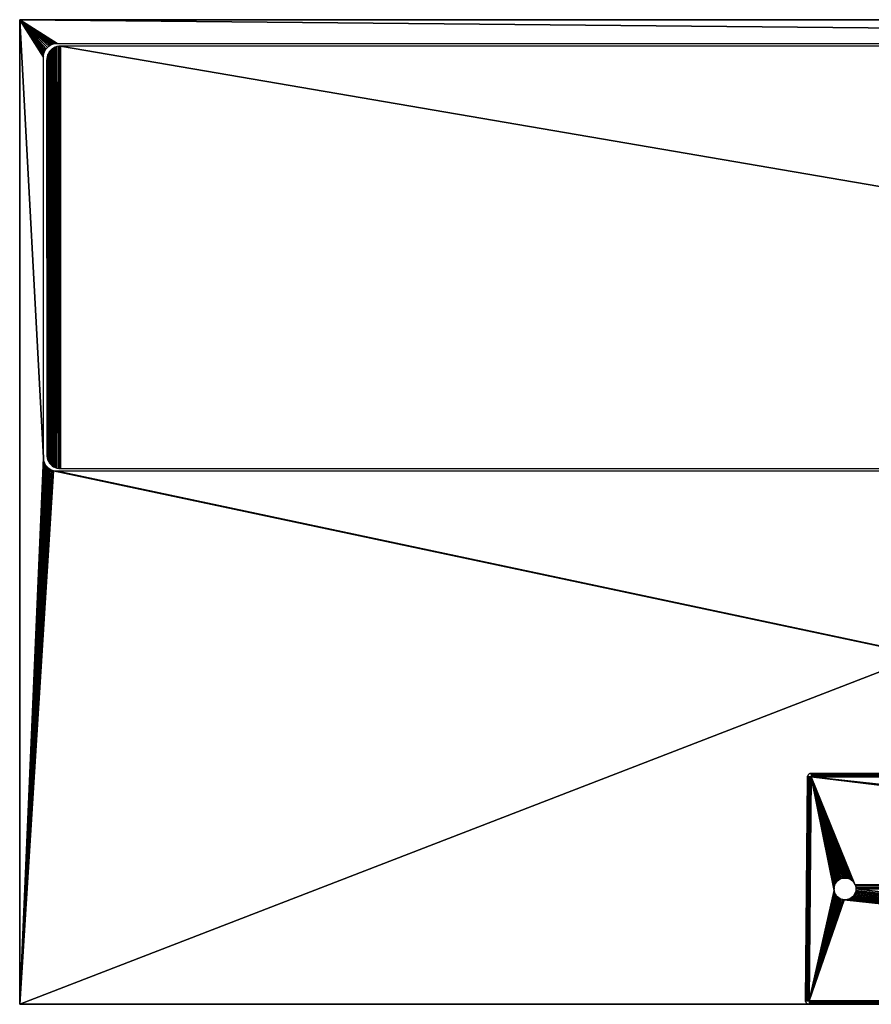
# Model space of a CAD drawing. Header units: millimetres. Extents: x -188 to 188, y -72 to 72.
# Tile 1 of 3: x -188 to -62, y -72 to 72. Entities that reach past the tile are written whole.
import ezdxf

# ---------------------------------------------------------------- set-up
doc = ezdxf.new("R2010")
doc.units = ezdxf.units.MM
doc.header["$LTSCALE"] = 65.185185
for name, color, linetype in [('1', 7, 'CONTINUOUS'), ('10', 7, 'CONTINUOUS'), ('11', 7, 'CONTINUOUS'), ('12', 7, 'CONTINUOUS'), ('14', 7, 'CONTINUOUS'), ('16', 7, 'CONTINUOUS'), ('18', 7, 'CONTINUOUS'), ('2', 7, 'CONTINUOUS'), ('20', 7, 'CONTINUOUS'), ('21', 7, 'CONTINUOUS'), ('22', 7, 'CONTINUOUS'), ('3', 7, 'CONTINUOUS'), ('5', 7, 'CONTINUOUS'), ('6', 7, 'CONTINUOUS'), ('9', 7, 'CONTINUOUS')]:
    doc.layers.add(name, color=color, linetype=linetype)

msp = doc.modelspace()

# ---------------------------------------------------------------- linework, layer by layer
at = {"layer": '1', "color": 7, "linetype": 'Continuous'}
for points in [[(187.5, -72.5), (-187.5, -72.5), (187.5, 72.5), (187.5, -72.5)], [(187.5, 72.5), (-187.5, -72.5), (-187.5, 72.5), (187.5, 72.5)]]:
    msp.add_3dface(points, dxfattribs=at)
at = {"layer": '10', "color": 18, "linetype": 'Continuous', "true_color": 0x640303}
for points in [[(-71, -38.5, 29.5), (71, -38.5, 29.5), (-71, -38.5, 8.5), (-71, -38.5, 29.5)], [(-71, -38.5, 8.5), (71, -38.5, 29.5), (71, -38.5, 8.5), (-71, -38.5, 8.5)]]:
    msp.add_3dface(points, dxfattribs=at)
at = {"layer": '11', "color": 18, "linetype": 'Continuous', "true_color": 0x640303}
for points in [[(-67.59, -55.72, 30.15), (-71, -39, 30), (-71.29, -72, 30.29), (-67.59, -55.72, 30.15)], [(-64.63, -54.67, 30.14), (-64.53, -54.86, 30.14), (-71, -39, 30), (-64.63, -54.67, 30.14)], [(-64.53, -54.86, 30.14), (64.4, -55.5, 30.15), (-71, -39, 30), (-64.53, -54.86, 30.14)], [(-64.76, -54.49, 30.14), (-64.63, -54.67, 30.14), (-71, -39, 30), (-64.76, -54.49, 30.14)], [(-64.91, -54.33, 30.14), (-64.76, -54.49, 30.14), (-71, -39, 30), (-64.91, -54.33, 30.14)], [(-65.08, -54.19, 30.14), (-64.91, -54.33, 30.14), (-71, -39, 30), (-65.08, -54.19, 30.14)], [(-65.26, -54.08, 30.14), (-65.08, -54.19, 30.14), (-71, -39, 30), (-65.26, -54.08, 30.14)], [(-65.46, -53.99, 30.14), (-65.26, -54.08, 30.14), (-71, -39, 30), (-65.46, -53.99, 30.14)], [(-65.67, -53.93, 30.13), (-65.46, -53.99, 30.14), (-71, -39, 30), (-65.67, -53.93, 30.13)], [(-65.89, -53.9, 30.13), (-65.67, -53.93, 30.13), (-71, -39, 30), (-65.89, -53.9, 30.13)], [(-66.11, -53.9, 30.13), (-65.89, -53.9, 30.13), (-71, -39, 30), (-66.11, -53.9, 30.13)], [(-66.33, -53.93, 30.13), (-66.11, -53.9, 30.13), (-71, -39, 30), (-66.33, -53.93, 30.13)], [(-66.54, -53.99, 30.14), (-66.33, -53.93, 30.13), (-71, -39, 30), (-66.54, -53.99, 30.14)], [(-66.74, -54.08, 30.14), (-66.54, -53.99, 30.14), (-71, -39, 30), (-66.74, -54.08, 30.14)], [(-66.92, -54.19, 30.14), (-66.74, -54.08, 30.14), (-71, -39, 30), (-66.92, -54.19, 30.14)], [(-67.09, -54.33, 30.14), (-66.92, -54.19, 30.14), (-71, -39, 30), (-67.09, -54.33, 30.14)], [(-67.24, -54.49, 30.14), (-67.09, -54.33, 30.14), (-71, -39, 30), (-67.24, -54.49, 30.14)], [(-67.37, -54.67, 30.14), (-67.24, -54.49, 30.14), (-71, -39, 30), (-67.37, -54.67, 30.14)], [(-67.47, -54.86, 30.14), (-67.37, -54.67, 30.14), (-71, -39, 30), (-67.47, -54.86, 30.14)], [(-67.54, -55.07, 30.14), (-67.47, -54.86, 30.14), (-71, -39, 30), (-67.54, -55.07, 30.14)], [(-67.59, -55.28, 30.15), (-67.54, -55.07, 30.14), (-71, -39, 30), (-67.59, -55.28, 30.15)], [(-67.6, -55.5, 30.15), (-67.59, -55.28, 30.15), (-71, -39, 30), (-67.6, -55.5, 30.15)], [(-67.59, -55.72, 30.15), (-67.6, -55.5, 30.15), (-71, -39, 30), (-67.59, -55.72, 30.15)], [(65.89, -53.9, 30.13), (66.11, -53.9, 30.13), (-71, -39, 30), (65.89, -53.9, 30.13)], [(-71, -39, 30), (66.11, -53.9, 30.13), (71, -39, 30), (-71, -39, 30)], [(65.67, -53.93, 30.13), (65.89, -53.9, 30.13), (-71, -39, 30), (65.67, -53.93, 30.13)], [(65.46, -53.99, 30.14), (65.67, -53.93, 30.13), (-71, -39, 30), (65.46, -53.99, 30.14)], [(65.26, -54.08, 30.14), (65.46, -53.99, 30.14), (-71, -39, 30), (65.26, -54.08, 30.14)], [(65.08, -54.19, 30.14), (65.26, -54.08, 30.14), (-71, -39, 30), (65.08, -54.19, 30.14)], [(64.91, -54.33, 30.14), (65.08, -54.19, 30.14), (-71, -39, 30), (64.91, -54.33, 30.14)], [(64.76, -54.49, 30.14), (64.91, -54.33, 30.14), (-71, -39, 30), (64.76, -54.49, 30.14)], [(64.63, -54.67, 30.14), (64.76, -54.49, 30.14), (-71, -39, 30), (64.63, -54.67, 30.14)], [(64.53, -54.86, 30.14), (64.63, -54.67, 30.14), (-71, -39, 30), (64.53, -54.86, 30.14)], [(64.46, -55.07, 30.14), (64.53, -54.86, 30.14), (-71, -39, 30), (64.46, -55.07, 30.14)], [(64.41, -55.28, 30.15), (64.46, -55.07, 30.14), (-71, -39, 30), (64.41, -55.28, 30.15)], [(64.4, -55.5, 30.15), (64.41, -55.28, 30.15), (-71, -39, 30), (64.4, -55.5, 30.15)], [(-64.53, -54.86, 30.14), (-64.46, -55.07, 30.14), (64.4, -55.5, 30.15), (-64.53, -54.86, 30.14)], [(-64.46, -55.07, 30.14), (-64.41, -55.28, 30.15), (64.4, -55.5, 30.15), (-64.46, -55.07, 30.14)], [(-67.54, -55.93, 30.15), (-67.59, -55.72, 30.15), (-71.29, -72, 30.29), (-67.54, -55.93, 30.15)], [(-67.47, -56.14, 30.15), (-67.54, -55.93, 30.15), (-71.29, -72, 30.29), (-67.47, -56.14, 30.15)], [(-67.37, -56.33, 30.16), (-67.47, -56.14, 30.15), (-71.29, -72, 30.29), (-67.37, -56.33, 30.16)], [(-67.24, -56.51, 30.16), (-67.37, -56.33, 30.16), (-71.29, -72, 30.29), (-67.24, -56.51, 30.16)], [(-67.09, -56.67, 30.16), (-67.24, -56.51, 30.16), (-71.29, -72, 30.29), (-67.09, -56.67, 30.16)], [(-64.76, -56.51, 30.16), (-64.91, -56.67, 30.16), (71.29, -72, 30.29), (-64.76, -56.51, 30.16)], [(-64.63, -56.33, 30.16), (-64.76, -56.51, 30.16), (71.29, -72, 30.29), (-64.63, -56.33, 30.16)], [(-64.53, -56.14, 30.15), (-64.63, -56.33, 30.16), (71.29, -72, 30.29), (-64.53, -56.14, 30.15)], [(-64.46, -55.93, 30.15), (-64.53, -56.14, 30.15), (71.29, -72, 30.29), (-64.46, -55.93, 30.15)], [(-64.41, -55.72, 30.15), (-64.46, -55.93, 30.15), (71.29, -72, 30.29), (-64.41, -55.72, 30.15)], [(-64.41, -55.28, 30.15), (-64.4, -55.5, 30.15), (64.4, -55.5, 30.15), (-64.41, -55.28, 30.15)], [(-64.4, -55.5, 30.15), (-64.41, -55.72, 30.15), (71.29, -72, 30.29), (-64.4, -55.5, 30.15)], [(64.4, -55.5, 30.15), (-64.4, -55.5, 30.15), (64.41, -55.72, 30.15), (64.4, -55.5, 30.15)], [(64.41, -55.72, 30.15), (-64.4, -55.5, 30.15), (64.46, -55.93, 30.15), (64.41, -55.72, 30.15)], [(64.46, -55.93, 30.15), (-64.4, -55.5, 30.15), (64.53, -56.14, 30.15), (64.46, -55.93, 30.15)], [(64.53, -56.14, 30.15), (-64.4, -55.5, 30.15), (71.29, -72, 30.29), (64.53, -56.14, 30.15)], [(-66.92, -56.81, 30.16), (-67.09, -56.67, 30.16), (-71.29, -72, 30.29), (-66.92, -56.81, 30.16)], [(-66.74, -56.92, 30.16), (-66.92, -56.81, 30.16), (-71.29, -72, 30.29), (-66.74, -56.92, 30.16)], [(-66.54, -57.01, 30.16), (-66.74, -56.92, 30.16), (-71.29, -72, 30.29), (-66.54, -57.01, 30.16)], [(-66.33, -57.07, 30.16), (-66.54, -57.01, 30.16), (-71.29, -72, 30.29), (-66.33, -57.07, 30.16)], [(-66.11, -57.1, 30.16), (-66.33, -57.07, 30.16), (-71.29, -72, 30.29), (-66.11, -57.1, 30.16)], [(71.29, -72, 30.29), (-66.11, -57.1, 30.16), (-71.29, -72, 30.29), (71.29, -72, 30.29)], [(-65.89, -57.1, 30.16), (-66.11, -57.1, 30.16), (71.29, -72, 30.29), (-65.89, -57.1, 30.16)], [(-65.67, -57.07, 30.16), (-65.89, -57.1, 30.16), (71.29, -72, 30.29), (-65.67, -57.07, 30.16)], [(-65.46, -57.01, 30.16), (-65.67, -57.07, 30.16), (71.29, -72, 30.29), (-65.46, -57.01, 30.16)], [(-65.26, -56.92, 30.16), (-65.46, -57.01, 30.16), (71.29, -72, 30.29), (-65.26, -56.92, 30.16)], [(-65.08, -56.81, 30.16), (-65.26, -56.92, 30.16), (71.29, -72, 30.29), (-65.08, -56.81, 30.16)], [(-64.91, -56.67, 30.16), (-65.08, -56.81, 30.16), (71.29, -72, 30.29), (-64.91, -56.67, 30.16)]]:
    msp.add_3dface(points, dxfattribs=at)
at = {"layer": '12', "color": 18, "linetype": 'Continuous', "true_color": 0x640303}
for points in [[(-71.79, -72, 29.79), (-71.5, -39, 29.5), (-71.79, -72, 8.21), (-71.79, -72, 29.79)], [(-71.79, -72, 8.21), (-71.5, -39, 29.5), (-71.5, -39, 8.5), (-71.79, -72, 8.21)]]:
    msp.add_3dface(points, dxfattribs=at)
at = {"layer": '14', "color": 18, "linetype": 'Continuous', "true_color": 0x640303}
for points in [[(-71.79, -72, 29.79), (-71.79, -72, 8.21), (-71.79, -72.08, 8.21), (-71.79, -72, 29.79)], [(-71.79, -72.08, 29.79), (-71.79, -72, 29.79), (-71.79, -72.08, 8.21), (-71.79, -72.08, 29.79)], [(-71.76, -72.17, 29.79), (-71.79, -72.08, 29.79), (-71.76, -72.17, 8.21), (-71.76, -72.17, 29.79)], [(-71.76, -72.17, 8.21), (-71.79, -72.08, 29.79), (-71.79, -72.08, 8.21), (-71.76, -72.17, 8.21)], [(-71.73, -72.25, 29.79), (-71.76, -72.17, 29.79), (-71.73, -72.25, 8.21), (-71.73, -72.25, 29.79)], [(-71.73, -72.25, 8.21), (-71.76, -72.17, 29.79), (-71.76, -72.17, 8.21), (-71.73, -72.25, 8.21)], [(-71.68, -72.32, 29.79), (-71.73, -72.25, 29.79), (-71.68, -72.32, 8.21), (-71.68, -72.32, 29.79)], [(-71.68, -72.32, 8.21), (-71.73, -72.25, 29.79), (-71.73, -72.25, 8.21), (-71.68, -72.32, 8.21)], [(-71.62, -72.38, 29.79), (-71.68, -72.32, 29.79), (-71.62, -72.38, 8.21), (-71.62, -72.38, 29.79)], [(-71.62, -72.38, 8.21), (-71.68, -72.32, 29.79), (-71.68, -72.32, 8.21), (-71.62, -72.38, 8.21)], [(-71.54, -72.43, 29.79), (-71.62, -72.38, 29.79), (-71.54, -72.43, 8.21), (-71.54, -72.43, 29.79)], [(-71.54, -72.43, 8.21), (-71.62, -72.38, 29.79), (-71.62, -72.38, 8.21), (-71.54, -72.43, 8.21)], [(-71.46, -72.47, 29.79), (-71.54, -72.43, 29.79), (-71.46, -72.47, 8.21), (-71.46, -72.47, 29.79)], [(-71.46, -72.47, 8.21), (-71.54, -72.43, 29.79), (-71.54, -72.43, 8.21), (-71.46, -72.47, 8.21)], [(-71.38, -72.49, 29.79), (-71.46, -72.47, 29.79), (-71.38, -72.49, 8.21), (-71.38, -72.49, 29.79)], [(-71.38, -72.49, 8.21), (-71.46, -72.47, 29.79), (-71.46, -72.47, 8.21), (-71.38, -72.49, 8.21)], [(-71.29, -72.5, 8.21), (-71.29, -72.5, 29.79), (-71.38, -72.49, 29.79), (-71.29, -72.5, 8.21)], [(-71.29, -72.5, 8.21), (-71.38, -72.49, 29.79), (-71.38, -72.49, 8.21), (-71.29, -72.5, 8.21)]]:
    msp.add_3dface(points, dxfattribs=at)
at = {"layer": '16', "color": 18, "linetype": 'Continuous', "true_color": 0x640303}
for points in [[(-71.5, -38.91, 29.5), (-71.47, -38.83, 29.5), (-71.5, -38.91, 8.5), (-71.5, -38.91, 29.5)], [(-71.5, -38.91, 8.5), (-71.47, -38.83, 29.5), (-71.47, -38.83, 8.5), (-71.5, -38.91, 8.5)], [(-71.5, -39, 8.5), (-71.5, -39, 29.5), (-71.5, -38.91, 29.5), (-71.5, -39, 8.5)], [(-71.5, -39, 8.5), (-71.5, -38.91, 29.5), (-71.5, -38.91, 8.5), (-71.5, -39, 8.5)], [(-71.47, -38.83, 29.5), (-71.44, -38.75, 29.5), (-71.47, -38.83, 8.5), (-71.47, -38.83, 29.5)], [(-71.47, -38.83, 8.5), (-71.44, -38.75, 29.5), (-71.44, -38.75, 8.5), (-71.47, -38.83, 8.5)], [(-71.44, -38.75, 29.5), (-71.39, -38.68, 29.5), (-71.44, -38.75, 8.5), (-71.44, -38.75, 29.5)], [(-71.44, -38.75, 8.5), (-71.39, -38.68, 29.5), (-71.39, -38.68, 8.5), (-71.44, -38.75, 8.5)], [(-71.39, -38.68, 29.5), (-71.32, -38.62, 29.5), (-71.39, -38.68, 8.5), (-71.39, -38.68, 29.5)], [(-71.39, -38.68, 8.5), (-71.32, -38.62, 29.5), (-71.32, -38.62, 8.5), (-71.39, -38.68, 8.5)], [(-71.32, -38.62, 29.5), (-71.25, -38.57, 29.5), (-71.32, -38.62, 8.5), (-71.32, -38.62, 29.5)], [(-71.32, -38.62, 8.5), (-71.25, -38.57, 29.5), (-71.25, -38.57, 8.5), (-71.32, -38.62, 8.5)], [(-71.25, -38.57, 29.5), (-71.17, -38.53, 29.5), (-71.25, -38.57, 8.5), (-71.25, -38.57, 29.5)], [(-71.25, -38.57, 8.5), (-71.17, -38.53, 29.5), (-71.17, -38.53, 8.5), (-71.25, -38.57, 8.5)], [(-71.17, -38.53, 29.5), (-71.09, -38.51, 29.5), (-71.17, -38.53, 8.5), (-71.17, -38.53, 29.5)], [(-71.17, -38.53, 8.5), (-71.09, -38.51, 29.5), (-71.09, -38.51, 8.5), (-71.17, -38.53, 8.5)], [(-71, -38.5, 29.5), (-71, -38.5, 8.5), (-71.09, -38.51, 8.5), (-71, -38.5, 29.5)], [(-71.09, -38.51, 29.5), (-71, -38.5, 29.5), (-71.09, -38.51, 8.5), (-71.09, -38.51, 29.5)]]:
    msp.add_3dface(points, dxfattribs=at)
at = {"layer": '18', "color": 18, "linetype": 'Continuous', "true_color": 0x640303}
for points in [[(71, -38.5, 29.5), (-71, -38.5, 29.5), (-71, -38.51, 29.59), (71, -38.5, 29.5)], [(71, -38.5, 29.5), (-71, -38.51, 29.59), (71, -38.51, 29.59), (71, -38.5, 29.5)], [(-71, -38.51, 29.59), (-71, -38.53, 29.67), (71, -38.51, 29.59), (-71, -38.51, 29.59)], [(71, -38.51, 29.59), (-71, -38.53, 29.67), (71, -38.53, 29.67), (71, -38.51, 29.59)], [(-71, -38.53, 29.67), (-71, -38.57, 29.75), (71, -38.53, 29.67), (-71, -38.53, 29.67)], [(71, -38.53, 29.67), (-71, -38.57, 29.75), (71, -38.57, 29.75), (71, -38.53, 29.67)], [(-71, -38.57, 29.75), (-71, -38.62, 29.82), (71, -38.57, 29.75), (-71, -38.57, 29.75)], [(71, -38.57, 29.75), (-71, -38.62, 29.82), (71, -38.62, 29.82), (71, -38.57, 29.75)], [(-71, -38.62, 29.82), (-71, -38.68, 29.89), (71, -38.62, 29.82), (-71, -38.62, 29.82)], [(71, -38.62, 29.82), (-71, -38.68, 29.89), (71, -38.68, 29.89), (71, -38.62, 29.82)], [(-71, -38.68, 29.89), (-71, -38.75, 29.94), (71, -38.68, 29.89), (-71, -38.68, 29.89)], [(71, -38.68, 29.89), (-71, -38.75, 29.94), (71, -38.75, 29.94), (71, -38.68, 29.89)], [(-71, -38.75, 29.94), (-71, -38.83, 29.97), (71, -38.75, 29.94), (-71, -38.75, 29.94)], [(71, -38.75, 29.94), (-71, -38.83, 29.97), (71, -38.83, 29.97), (71, -38.75, 29.94)], [(-71, -38.83, 29.97), (-71, -38.91, 30), (71, -38.83, 29.97), (-71, -38.83, 29.97)], [(71, -38.83, 29.97), (-71, -38.91, 30), (71, -38.91, 30), (71, -38.83, 29.97)], [(-71, -39, 30), (71, -39, 30), (71, -38.91, 30), (-71, -39, 30)], [(-71, -38.91, 30), (-71, -39, 30), (71, -38.91, 30), (-71, -38.91, 30)]]:
    msp.add_3dface(points, dxfattribs=at)
at = {"layer": '2', "color": 7, "linetype": 'Continuous'}
for points in [[(-187.5, 72.5, 8), (-187.5, -72.5, 8), (-184, 8, 8), (-187.5, 72.5, 8)], [(187.5, 72.5, 8), (-187.5, 72.5, 8), (182, 69, 8), (187.5, 72.5, 8)], [(-184, 67, 8), (-187.5, 72.5, 8), (-184, 8, 8), (-184, 67, 8)], [(-187.5, 72.5, 8), (-184, 67, 8), (-183.98, 67.26, 8), (-187.5, 72.5, 8)], [(182, 69, 8), (-187.5, 72.5, 8), (-182, 69, 8), (182, 69, 8)], [(-182, 69, 8), (-187.5, 72.5, 8), (-182.26, 68.98, 8), (-182, 69, 8)], [(-182.26, 68.98, 8), (-187.5, 72.5, 8), (-182.52, 68.93, 8), (-182.26, 68.98, 8)], [(-182.52, 68.93, 8), (-187.5, 72.5, 8), (-182.77, 68.85, 8), (-182.52, 68.93, 8)], [(-182.77, 68.85, 8), (-187.5, 72.5, 8), (-183, 68.73, 8), (-182.77, 68.85, 8)], [(-183, 68.73, 8), (-187.5, 72.5, 8), (-183.22, 68.59, 8), (-183, 68.73, 8)], [(-183.22, 68.59, 8), (-187.5, 72.5, 8), (-183.41, 68.41, 8), (-183.22, 68.59, 8)], [(-183.41, 68.41, 8), (-187.5, 72.5, 8), (-183.59, 68.22, 8), (-183.41, 68.41, 8)], [(-183.59, 68.22, 8), (-187.5, 72.5, 8), (-183.73, 68, 8), (-183.59, 68.22, 8)], [(-183.73, 68, 8), (-187.5, 72.5, 8), (-183.85, 67.77, 8), (-183.73, 68, 8)], [(-183.85, 67.77, 8), (-187.5, 72.5, 8), (-183.93, 67.52, 8), (-183.85, 67.77, 8)], [(-183.93, 67.52, 8), (-187.5, 72.5, 8), (-183.98, 67.26, 8), (-183.93, 67.52, 8)], [(-184, 8, 8), (-187.5, -72.5, 8), (-183.98, 7.74, 8), (-184, 8, 8)], [(-183.98, 7.74, 8), (-187.5, -72.5, 8), (-183.93, 7.48, 8), (-183.98, 7.74, 8)], [(-183.93, 7.48, 8), (-187.5, -72.5, 8), (-183.85, 7.23, 8), (-183.93, 7.48, 8)], [(-183.85, 7.23, 8), (-187.5, -72.5, 8), (-183.73, 7, 8), (-183.85, 7.23, 8)], [(-183.73, 7, 8), (-187.5, -72.5, 8), (-183.59, 6.78, 8), (-183.73, 7, 8)], [(-183.59, 6.78, 8), (-187.5, -72.5, 8), (-183.41, 6.59, 8), (-183.59, 6.78, 8)], [(-183.41, 6.59, 8), (-187.5, -72.5, 8), (-183.22, 6.41, 8), (-183.41, 6.59, 8)], [(-183.22, 6.41, 8), (-187.5, -72.5, 8), (-183, 6.27, 8), (-183.22, 6.41, 8)], [(-183, 6.27, 8), (-187.5, -72.5, 8), (-182.77, 6.15, 8), (-183, 6.27, 8)], [(-182.77, 6.15, 8), (-187.5, -72.5, 8), (-182.52, 6.07, 8), (-182.77, 6.15, 8)], [(-187.5, -72.5, 8), (187.5, -72.5, 8), (-182.52, 6.07, 8), (-187.5, -72.5, 8)], [(-182.52, 6.07, 8), (187.5, -72.5, 8), (-182.26, 6.02, 8), (-182.52, 6.07, 8)], [(-182.26, 6.02, 8), (187.5, -72.5, 8), (-182, 6, 8), (-182.26, 6.02, 8)], [(-182, 6, 8), (187.5, -72.5, 8), (182, 6, 8), (-182, 6, 8)]]:
    msp.add_3dface(points, dxfattribs=at)
at = {"layer": '20', "color": 18, "linetype": 'Continuous', "true_color": 0x640303}
for points in [[(71.29, -72, 30.29), (-71.29, -72, 30.29), (-71.29, -72.08, 30.29), (71.29, -72, 30.29)], [(71.29, -72.08, 30.29), (71.29, -72, 30.29), (-71.29, -72.08, 30.29), (71.29, -72.08, 30.29)], [(71.29, -72.17, 30.26), (71.29, -72.08, 30.29), (-71.29, -72.17, 30.26), (71.29, -72.17, 30.26)], [(-71.29, -72.17, 30.26), (71.29, -72.08, 30.29), (-71.29, -72.08, 30.29), (-71.29, -72.17, 30.26)], [(71.29, -72.25, 30.23), (71.29, -72.17, 30.26), (-71.29, -72.25, 30.23), (71.29, -72.25, 30.23)], [(-71.29, -72.25, 30.23), (71.29, -72.17, 30.26), (-71.29, -72.17, 30.26), (-71.29, -72.25, 30.23)], [(71.29, -72.32, 30.18), (71.29, -72.25, 30.23), (-71.29, -72.32, 30.18), (71.29, -72.32, 30.18)], [(-71.29, -72.32, 30.18), (71.29, -72.25, 30.23), (-71.29, -72.25, 30.23), (-71.29, -72.32, 30.18)], [(71.29, -72.38, 30.12), (71.29, -72.32, 30.18), (-71.29, -72.38, 30.12), (71.29, -72.38, 30.12)], [(-71.29, -72.38, 30.12), (71.29, -72.32, 30.18), (-71.29, -72.32, 30.18), (-71.29, -72.38, 30.12)], [(71.29, -72.43, 30.04), (71.29, -72.38, 30.12), (-71.29, -72.43, 30.04), (71.29, -72.43, 30.04)], [(-71.29, -72.43, 30.04), (71.29, -72.38, 30.12), (-71.29, -72.38, 30.12), (-71.29, -72.43, 30.04)], [(71.29, -72.47, 29.96), (71.29, -72.43, 30.04), (-71.29, -72.47, 29.96), (71.29, -72.47, 29.96)], [(-71.29, -72.47, 29.96), (71.29, -72.43, 30.04), (-71.29, -72.43, 30.04), (-71.29, -72.47, 29.96)], [(71.29, -72.49, 29.88), (71.29, -72.47, 29.96), (-71.29, -72.49, 29.88), (71.29, -72.49, 29.88)], [(-71.29, -72.49, 29.88), (71.29, -72.47, 29.96), (-71.29, -72.47, 29.96), (-71.29, -72.49, 29.88)], [(-71.29, -72.5, 29.79), (71.29, -72.5, 29.79), (71.29, -72.49, 29.88), (-71.29, -72.5, 29.79)], [(-71.29, -72.5, 29.79), (71.29, -72.49, 29.88), (-71.29, -72.49, 29.88), (-71.29, -72.5, 29.79)]]:
    msp.add_3dface(points, dxfattribs=at)
at = {"layer": '21', "color": 18, "linetype": 'Continuous', "true_color": 0x640303}
for points in [[(-71.5, -39, 29.5), (-71.79, -72, 29.79), (-71.78, -71.99, 29.88), (-71.5, -39, 29.5)], [(-71.5, -39, 29.5), (-71.78, -71.99, 29.88), (-71.5, -38.99, 29.59), (-71.5, -39, 29.5)], [(-71.78, -71.99, 29.88), (-71.76, -71.99, 29.96), (-71.5, -38.99, 29.59), (-71.78, -71.99, 29.88)], [(-71.76, -71.99, 29.96), (-71.73, -71.99, 30.04), (-71.47, -38.99, 29.68), (-71.76, -71.99, 29.96)], [(-71.5, -38.99, 29.59), (-71.76, -71.99, 29.96), (-71.47, -38.99, 29.68), (-71.5, -38.99, 29.59)], [(-71.73, -71.99, 30.04), (-71.68, -71.99, 30.11), (-71.44, -38.99, 29.75), (-71.73, -71.99, 30.04)], [(-71.47, -38.99, 29.68), (-71.73, -71.99, 30.04), (-71.44, -38.99, 29.75), (-71.47, -38.99, 29.68)], [(-71.68, -71.99, 30.11), (-71.61, -71.99, 30.18), (-71.39, -38.99, 29.83), (-71.68, -71.99, 30.11)], [(-71.44, -38.99, 29.75), (-71.68, -71.99, 30.11), (-71.39, -38.99, 29.83), (-71.44, -38.99, 29.75)], [(-71.61, -71.99, 30.18), (-71.54, -71.99, 30.23), (-71.33, -38.99, 29.89), (-71.61, -71.99, 30.18)], [(-71.39, -38.99, 29.83), (-71.61, -71.99, 30.18), (-71.33, -38.99, 29.89), (-71.39, -38.99, 29.83)], [(-71.54, -71.99, 30.23), (-71.46, -71.99, 30.26), (-71.25, -38.99, 29.94), (-71.54, -71.99, 30.23)], [(-71.33, -38.99, 29.89), (-71.54, -71.99, 30.23), (-71.25, -38.99, 29.94), (-71.33, -38.99, 29.89)], [(-71.46, -71.99, 30.26), (-71.38, -71.99, 30.28), (-71.18, -38.99, 29.97), (-71.46, -71.99, 30.26)], [(-71.25, -38.99, 29.94), (-71.46, -71.99, 30.26), (-71.18, -38.99, 29.97), (-71.25, -38.99, 29.94)], [(-71.38, -71.99, 30.28), (-71.29, -72, 30.29), (-71.09, -38.99, 30), (-71.38, -71.99, 30.28)], [(-71.18, -38.99, 29.97), (-71.38, -71.99, 30.28), (-71.09, -38.99, 30), (-71.18, -38.99, 29.97)], [(-71.29, -72, 30.29), (-71, -39, 30), (-71.09, -38.99, 30), (-71.29, -72, 30.29)]]:
    msp.add_3dface(points, dxfattribs=at)
at = {"layer": '22', "linetype": 'Continuous'}
for points in [[(-182.91, 68.01, 7.75), (-182.72, 6.81, 7.75), (-182.72, 68.19, 7.75), (-182.91, 68.01, 7.75)], [(-182.72, 68.19, 7.75), (-182.5, 6.67, 7.75), (-182.5, 68.33, 7.75), (-182.72, 68.19, 7.75)], [(-182.72, 6.81, 7.75), (-182.5, 6.67, 7.75), (-182.72, 68.19, 7.75), (-182.72, 6.81, 7.75)], [(-182.5, 68.33, 7.75), (-182.27, 6.55, 7.75), (-182.27, 68.45, 7.75), (-182.5, 68.33, 7.75)], [(-182.5, 6.67, 7.75), (-182.27, 6.55, 7.75), (-182.5, 68.33, 7.75), (-182.5, 6.67, 7.75)], [(-182.27, 68.45, 7.75), (-182.02, 6.47, 7.75), (-182.02, 68.53, 7.75), (-182.27, 68.45, 7.75)], [(-182.27, 6.55, 7.75), (-182.02, 6.47, 7.75), (-182.27, 68.45, 7.75), (-182.27, 6.55, 7.75)], [(-182.02, 68.53, 7.75), (-181.76, 6.42, 7.75), (-181.76, 68.58, 7.75), (-182.02, 68.53, 7.75)], [(-182.02, 6.47, 7.75), (-181.76, 6.42, 7.75), (-182.02, 68.53, 7.75), (-182.02, 6.47, 7.75)], [(-181.5, 6.4, 7.75), (-181.5, 68.6, 7.75), (-181.76, 68.58, 7.75), (-181.5, 6.4, 7.75)], [(-181.76, 6.42, 7.75), (-181.5, 6.4, 7.75), (-181.76, 68.58, 7.75), (-181.76, 6.42, 7.75)], [(181.5, 68.6, 7.75), (-181.5, 68.6, 7.75), (181.5, 6.4, 7.75), (181.5, 68.6, 7.75)], [(181.5, 6.4, 7.75), (-181.5, 68.6, 7.75), (-181.5, 6.4, 7.75), (181.5, 6.4, 7.75)], [(-183.5, 66.6, 7.75), (-183.48, 8.14, 7.75), (-183.48, 66.86, 7.75), (-183.5, 66.6, 7.75)], [(-183.48, 66.86, 7.75), (-183.43, 7.88, 7.75), (-183.43, 67.12, 7.75), (-183.48, 66.86, 7.75)], [(-183.48, 8.14, 7.75), (-183.43, 7.88, 7.75), (-183.48, 66.86, 7.75), (-183.48, 8.14, 7.75)], [(-183.43, 67.12, 7.75), (-183.35, 7.63, 7.75), (-183.35, 67.37, 7.75), (-183.43, 67.12, 7.75)], [(-183.43, 7.88, 7.75), (-183.35, 7.63, 7.75), (-183.43, 67.12, 7.75), (-183.43, 7.88, 7.75)], [(-183.35, 67.37, 7.75), (-183.23, 7.4, 7.75), (-183.23, 67.6, 7.75), (-183.35, 67.37, 7.75)], [(-183.35, 7.63, 7.75), (-183.23, 7.4, 7.75), (-183.35, 67.37, 7.75), (-183.35, 7.63, 7.75)], [(-183.23, 67.6, 7.75), (-183.09, 7.18, 7.75), (-183.09, 67.82, 7.75), (-183.23, 67.6, 7.75)], [(-183.23, 7.4, 7.75), (-183.09, 7.18, 7.75), (-183.23, 67.6, 7.75), (-183.23, 7.4, 7.75)], [(-183.09, 67.82, 7.75), (-182.91, 6.99, 7.75), (-182.91, 68.01, 7.75), (-183.09, 67.82, 7.75)], [(-183.09, 7.18, 7.75), (-182.91, 6.99, 7.75), (-183.09, 67.82, 7.75), (-183.09, 7.18, 7.75)], [(-182.91, 6.99, 7.75), (-182.72, 6.81, 7.75), (-182.91, 68.01, 7.75), (-182.91, 6.99, 7.75)], [(-183.5, 8.4, 7.75), (-183.48, 8.14, 7.75), (-183.5, 66.6, 7.75), (-183.5, 8.4, 7.75)]]:
    msp.add_3dface(points, dxfattribs=at)
at = {"layer": '3', "color": 7, "linetype": 'Continuous'}
for points in [[(-187.5, -72.5), (187.5, -72.5), (-187.5, -72.5, 8), (-187.5, -72.5)], [(-187.5, -72.5, 8), (187.5, -72.5), (187.5, -72.5, 8), (-187.5, -72.5, 8)]]:
    msp.add_3dface(points, dxfattribs=at)
at = {"layer": '5', "color": 7, "linetype": 'Continuous'}
for points in [[(187.5, 72.5), (-187.5, 72.5), (187.5, 72.5, 8), (187.5, 72.5)], [(-187.5, 72.5), (-187.5, 72.5, 8), (187.5, 72.5, 8), (-187.5, 72.5)]]:
    msp.add_3dface(points, dxfattribs=at)
at = {"layer": '6', "color": 7, "linetype": 'Continuous'}
for points in [[(-187.5, 72.5), (-187.5, -72.5), (-187.5, 72.5, 8), (-187.5, 72.5)], [(-187.5, -72.5), (-187.5, -72.5, 8), (-187.5, 72.5, 8), (-187.5, -72.5)]]:
    msp.add_3dface(points, dxfattribs=at)
at = {"layer": '9', "color": 18, "linetype": 'Continuous', "true_color": 0x640303}
for points in [[(-70.54, -72.5, 9.79), (-70.55, -72.5, 9.95), (-71.29, -72.5, 8.21), (-70.54, -72.5, 9.79)], [(-71.29, -72.5, 8.21), (-70.55, -72.5, 9.95), (-71.29, -72.5, 29.79), (-71.29, -72.5, 8.21)], [(-71.29, -72.5, 29.79), (-70.55, -72.5, 9.95), (-70.55, -72.5, 28.05), (-71.29, -72.5, 29.79)], [(-70.5, -72.5, 9.64), (-70.54, -72.5, 9.79), (-71.29, -72.5, 8.21), (-70.5, -72.5, 9.64)], [(-70.44, -72.5, 9.5), (-70.5, -72.5, 9.64), (-71.29, -72.5, 8.21), (-70.44, -72.5, 9.5)], [(-70.36, -72.5, 9.36), (-70.44, -72.5, 9.5), (-71.29, -72.5, 8.21), (-70.36, -72.5, 9.36)], [(-70.26, -72.5, 9.24), (-70.36, -72.5, 9.36), (-71.29, -72.5, 8.21), (-70.26, -72.5, 9.24)], [(-70.14, -72.5, 9.14), (-70.26, -72.5, 9.24), (-71.29, -72.5, 8.21), (-70.14, -72.5, 9.14)], [(-70, -72.5, 9.06), (-70.14, -72.5, 9.14), (-71.29, -72.5, 8.21), (-70, -72.5, 9.06)], [(-68.24, -72.5, 8.21), (-70, -72.5, 9.06), (-71.29, -72.5, 8.21), (-68.24, -72.5, 8.21)], [(71.29, -72.5, 29.79), (-71.29, -72.5, 29.79), (69.55, -72.5, 29.05), (71.29, -72.5, 29.79)], [(69.55, -72.5, 29.05), (-71.29, -72.5, 29.79), (-69.55, -72.5, 29.05), (69.55, -72.5, 29.05)], [(-69.55, -72.5, 29.05), (-71.29, -72.5, 29.79), (-69.71, -72.5, 29.04), (-69.55, -72.5, 29.05)], [(-69.71, -72.5, 29.04), (-71.29, -72.5, 29.79), (-69.86, -72.5, 29), (-69.71, -72.5, 29.04)], [(-69.86, -72.5, 29), (-71.29, -72.5, 29.79), (-70, -72.5, 28.94), (-69.86, -72.5, 29)], [(-70, -72.5, 28.94), (-71.29, -72.5, 29.79), (-70.14, -72.5, 28.86), (-70, -72.5, 28.94)], [(-70.14, -72.5, 28.86), (-71.29, -72.5, 29.79), (-70.26, -72.5, 28.76), (-70.14, -72.5, 28.86)], [(-70.26, -72.5, 28.76), (-71.29, -72.5, 29.79), (-70.36, -72.5, 28.64), (-70.26, -72.5, 28.76)], [(-70.36, -72.5, 28.64), (-71.29, -72.5, 29.79), (-70.44, -72.5, 28.5), (-70.36, -72.5, 28.64)], [(-70.44, -72.5, 28.5), (-71.29, -72.5, 29.79), (-70.5, -72.5, 28.36), (-70.44, -72.5, 28.5)], [(-70.5, -72.5, 28.36), (-71.29, -72.5, 29.79), (-70.54, -72.5, 28.21), (-70.5, -72.5, 28.36)], [(-70.54, -72.5, 28.21), (-71.29, -72.5, 29.79), (-70.55, -72.5, 28.05), (-70.54, -72.5, 28.21)], [(-69.86, -72.5, 9), (-70, -72.5, 9.06), (-68.24, -72.5, 8.21), (-69.86, -72.5, 9)], [(-69.71, -72.5, 8.96), (-69.86, -72.5, 9), (-68.24, -72.5, 8.21), (-69.71, -72.5, 8.96)], [(-69.55, -72.5, 8.95), (-69.71, -72.5, 8.96), (-68.24, -72.5, 8.21), (-69.55, -72.5, 8.95)], [(-68.24, -72.5, 8.95), (-69.55, -72.5, 8.95), (-68.24, -72.5, 8.21), (-68.24, -72.5, 8.95)]]:
    msp.add_3dface(points, dxfattribs=at)

doc.saveas('drawing.dxf')
